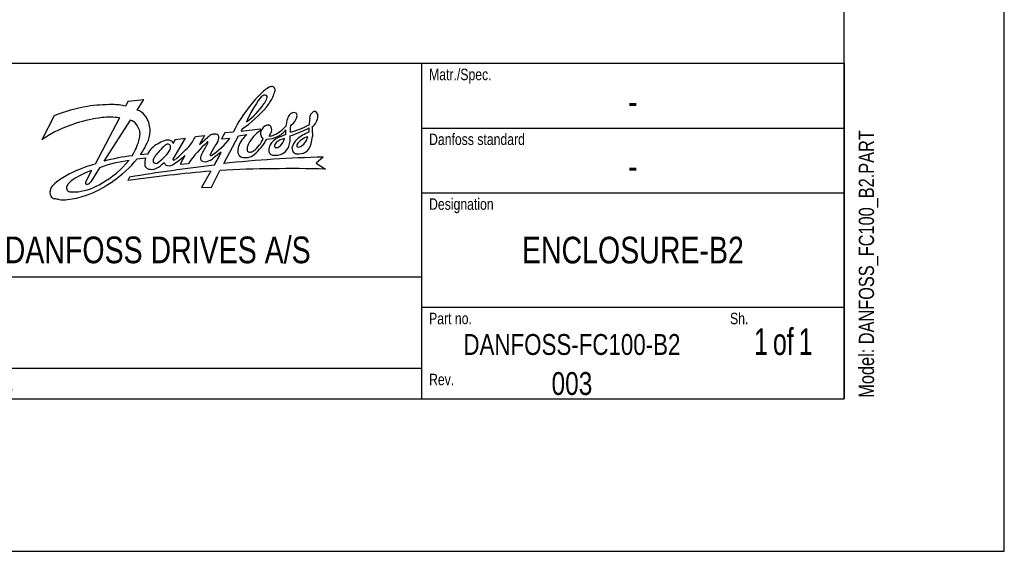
# Model space of a CAD drawing. Header units: inches. Extents: x 0 to 117, y 0 to 83.
# Tile 36 of 70: x 91 to 117, y 0 to 14. Entities that reach past the tile are written whole.
import ezdxf

# ---------------------------------------------------------------- set-up
doc = ezdxf.new("R2010")
doc.units = ezdxf.units.IN
doc.header["$LTSCALE"] = 6.431102
doc.header["$MEASUREMENT"] = 0
doc.layers.get('0').update_dxf_attribs({"linetype": 'CONTINUOUS'})
doc.styles.get("Standard").update_dxf_attribs({"font": 'txt', "width": 0.8})
doc.styles.add('TEXTSTYLE_2', font='txt', dxfattribs={"width": 0.75})
doc.styles.add('TEXTSTYLE_3', font='txt', dxfattribs={"width": 0.7})

# ---------------------------------------------------------------- blocks, each defined once
blk = doc.blocks.new('SYMBOL_0_BL0', base_point=(94.055, 8.371))
at = {"color": 7, "linetype": 'CONTINUOUS'}
for p, q in [((94.29, 11.618), (94.227, 11.492)), ((94.29, 11.618), (94.693, 11.662)), ((94.521, 11.391), (94.693, 11.662)), ((92.378, 11.244), (92.065, 10.624)), ((94.065, 11.19), (93.443, 9.996)), ((94.344, 11.128), (93.664, 10.07)), ((96.028, 10.711), (96.266, 10.732)), ((96.266, 10.732), (96.132, 10.497)), ((96.132, 10.497), (96.35, 10.69)), ((96.786, 10.805), (96.704, 10.647)), ((96.763, 10.007), (97.141, 10.724)), ((97.007, 10.816), (96.786, 10.805)), ((97.141, 10.724), (97.361, 10.757)), ((97.236, 10.904), (97.212, 10.845)), ((97.212, 10.845), (97.703, 10.901)), ((97.703, 10.901), (97.709, 10.865)), ((95.766, 10.667), (95.449, 10.121)), ((95.454, 10.525), (95.512, 10.628)), ((95.512, 10.628), (95.766, 10.667)), ((96.704, 10.647), (96.923, 10.668)), ((94.614, 10.246), (94.794, 10.256)), ((95.759, 10.215), (95.638, 9.994)), ((94.529, 10.133), (94.74, 10.153)), ((95.638, 9.994), (95.849, 10.014)), ((99.333, 10.175), (99.149, 10.02)), ((99.149, 10.02), (99.388, 9.866)), ((93.346, 9.83), (93.197, 9.545)), ((93.551, 9.902), (93.324, 9.541)), ((96.431, 9.815), (96.189, 9.387)), ((96.448, 9.399), (96.663, 9.831)), ((94.329, 9.661), (94.287, 9.571)), ((96.189, 9.387), (96.448, 9.399))]:
    blk.add_line(p, q, dxfattribs=at)
for centre, radius, start, end in [((98.896, 10.513), 1.757, 123.9219, 128.9859), ((98.017, 11.788), 0.209, 94.9156, 118.9133), ((98.006, 11.909), 0.0875, 37.9594, 94.4524), ((97.964, 11.907), 0.124, 342.3871, 26.7521), ((99.836, 10.049), 2.695, 142.1212, 157.2787), ((100.003, 9.487), 3.258, 132.7678, 141.3405), ((97.919, 11.535), 0.269, 127.2624, 141.2908), ((97.844, 11.63), 0.148, 90.658, 126.7544), ((97.835, 11.734), 0.045, 7.1206, 79.5655), ((96.554, 12.486), 1.663, 322.0822, 332.8248), ((97.592, 11.725), 0.288, 351.6519, 2.8594), ((95.97, 12.505), 2.205, 339.3288, 343.2604), ((94.096, 6.747), 4.814, 100.269, 110.9049), ((93.859, 7.397), 4.134, 89.6723, 98.6437), ((93.912, 10.236), 1.294, 75.9095, 91.2841), ((100.117, 9.32), 3.452, 140.352, 154.3042), ((95.32, 13.693), 3.384, 304.4938, 318.8006), ((96.244, 12.633), 1.899, 305.6229, 325.1023), ((97.369, 11.873), 0.542, 322.9953, 339.5719), ((94.151, 7.15), 4.079, 97.5279, 107.086), ((93.826, 9.358), 1.848, 82.557, 96.5165), ((94.416, 11.018), 0.387, 35.2548, 74.2653), ((94.345, 10.922), 0.502, 16.8293, 39.5295), ((98.643, 11.11), 0.242, 134.0948, 166.5724), ((98.595, 11.143), 0.185, 99.1749, 130.5996), ((98.567, 11.183), 0.143, 62.9892, 90.4831), ((98.47, 11.24), 0.182, 327.7373, 356.0266), ((98.566, 11.251), 0.0886, 344.5972, 42.6678), ((99.194, 11.171), 0.213, 124.9919, 177.6651), ((98.823, 11.254), 0.374, 305.8525, 356.7917), ((99.106, 11.293), 0.0629, 49.6305, 122.6069), ((99.072, 11.241), 0.125, 356.4431, 53.1022), ((93.799, 8.143), 3.026, 106.2482, 124.9594), ((94.292, 10.878), 0.256, 33.2943, 78.3487), ((94.08, 10.699), 0.532, 21.1926, 36.8022), ((94.156, 10.853), 0.703, 3.8765, 17.7765), ((97.956, 10.774), 0.241, 109.1468, 165.4571), ((97.9, 10.875), 0.128, 71.1581, 100.6058), ((97.877, 10.892), 0.123, 12.3213, 58.1903), ((97.606, 11.685), 1.043, 296.0537, 316.7157), ((99.366, 10.859), 1.007, 162.2455, 173.7012), ((99.047, 10.885), 0.571, 170.6701, 186.7315), ((97.943, 12.885), 2.135, 284.5602, 298.6483), ((98.159, 11.397), 0.53, 307.7549, 331.2624), ((154.405, 6.421), 55.627, 175.0921, 175.2663), ((109.266, 11.362), 10.232, 182.2989, 183.6689), ((94.121, 10.749), 0.473, 342.0738, 358.0349), ((94.301, 10.778), 0.298, 350.2925, 22.4237), ((94.108, 10.86), 0.747, 329.446, 352.1988), ((94.46, 10.855), 0.4, 346.0715, 6.5596), ((94.919, 11.222), 1.221, 320.4273, 335.2716), ((96.649, 10.37), 0.437, 115.8967, 133.0831), ((96.522, 10.51), 0.261, 75.8227, 104.1022), ((96.562, 10.692), 0.0756, 12.1063, 71.7042), ((96.411, 10.682), 0.227, 323.3284, 6.5266), ((97.856, 10.166), 0.771, 130.0378, 158.1695), ((98.307, 10.025), 1.032, 125.4276, 151.6769), ((97.851, 10.779), 0.14, 156.7269, 195.7096), ((97.841, 10.773), 0.128, 194.1209, 242.2077), ((97.88, 11.207), 0.567, 269.7813, 298.8176), ((96.817, 11.347), 1.286, 330.6961, 336.9361), ((97.929, 11.033), 0.315, 271.5609, 295.3447), ((97.796, 10.875), 0.206, 351.2783, 12.3026), ((98.98, 9.112), 1.76, 110.3813, 119.2462), ((97.893, 11.256), 0.605, 295.5, 321.7071), ((97.608, 10.827), 0.762, 355.119, 4.1234), ((97.673, 10.653), 0.805, 352.774, 5.097), ((97.657, 13.36), 2.759, 287.231, 298.306), ((99.265, 9.945), 0.921, 109.0514, 131.6471), ((99.044, 10.253), 0.46, 104.0818, 148.1292), ((98.555, 10.784), 0.387, 296.1519, 347.4207), ((98.358, 10.878), 0.61, 354.1192, 4.9525), ((96.762, 10.982), 2.309, 348.3187, 353.1645), ((92.987, 11.074), 1.653, 328.3996, 343.4453), ((93.678, 10.954), 1.173, 322.8883, 336.1753), ((95.309, 9.996), 0.577, 116.7652, 153.2644), ((96.9, 8.736), 2.407, 134.8984, 142.4077), ((95.547, 9.732), 0.925, 110.7613, 122.5228), ((95.404, 10.26), 0.271, 117.5581, 138.2731), ((95.313, 10.335), 0.279, 71.0618, 109.7041), ((95.318, 10.427), 0.0838, 49.7283, 117.7489), ((95.288, 10.435), 0.1, 348.9845, 33.7448), ((95.332, 10.495), 0.126, 13.7563, 55.4345), ((91.044, 15.196), 6.766, 311.3175, 315.3869), ((98.564, 8.085), 3.331, 131.8597, 144.6002), ((92.412, 12.561), 4.43, 328.373, 332.0643), ((95.685, 10.842), 0.733, 330.8763, 337.1022), ((96.35, 10.559), 0.0111, 349.5391, 143.4383), ((98.521, 9.192), 2.357, 144.9122, 153.2256), ((95.513, 11.709), 1.753, 301.7644, 323.5624), ((97.545, 10.34), 0.42, 164.3348, 187.5497), ((97.663, 10.373), 0.3, 151.9676, 184.5137), ((97.058, 10.954), 0.781, 307.3705, 337.8449), ((96.448, 11.486), 1.662, 311.4563, 329.414), ((98.469, 10.323), 0.545, 165.3821, 181.4073), ((98.309, 10.285), 0.407, 134.994, 154.5471), ((98.373, 10.207), 0.508, 119.8156, 133.818), ((98.145, 10.466), 0.0725, 151.895, 218.2268), ((98.327, 10.367), 0.28, 138.0551, 151.6294), ((98.113, 10.588), 0.168, 261.2556, 308.6307), ((98.414, 10.2), 0.461, 99.8011, 129.8057), ((97.827, 10.82), 0.534, 317.0284, 341.921), ((97.879, 10.657), 0.601, 336.6165, 349.9772), ((99.013, 10.275), 0.509, 135.1588, 164.3038), ((98.699, 10.472), 0.0515, 151.705, 219.1417), ((98.695, 10.519), 0.0874, 245.4748, 290.3227), ((98.612, 10.648), 0.433, 307.3775, 341.9687), ((94.933, 5.353), 4.885, 96.3269, 105.0541), ((95.68, 9.698), 0.853, 143.5682, 149.6568), ((94.321, 11.053), 1.261, 304.9795, 325.0754), ((95.236, 10.425), 0.151, 321.7198, 356.6653), ((94.113, 12.102), 2.504, 302.0135, 311.0902), ((96.309, 10.153), 0.151, 146.0293, 207.1224), ((96.475, 10.226), 0.064, 154.315, 175.4777), ((96.427, 10.233), 0.0166, 187.9635, 300.3884), ((97.708, 8.742), 1.859, 122.8842, 130.5632), ((91.203, 13.055), 6.147, 329.8556, 333.3996), ((97.275, 10.317), 0.149, 192.6025, 250.2667), ((97.33, 10.608), 0.444, 256.2327, 278.597), ((97.44, 10.387), 0.0849, 206.3676, 279.0038), ((97.344, 10.476), 0.311, 279.5463, 310.7974), ((97.42, 10.511), 0.21, 279.2176, 302.2125), ((98.049, 10.355), 0.133, 199.8242, 235.8577), ((98.096, 10.553), 0.331, 248.5205, 268.1048), ((98.043, 10.975), 0.754, 273.147, 284.2883), ((98.122, 10.571), 0.344, 288.181, 333.6632), ((98.69, 10.41), 0.166, 179.0776, 222.1801), ((98.656, 10.386), 0.126, 224.3761, 263.887), ((98.69, 10.657), 0.398, 263.2207, 297.6178), ((94.473, 6.267), 3.869, 105.4423, 114.4982), ((94.687, 6.853), 3.254, 96.5512, 110.4262), ((92.436, 11.617), 2.42, 299.0607, 320.7547), ((92.266, 11.972), 2.916, 303.9897, 320.8988), ((102.884, -43.293), 53.64, 96.8162, 99.1781), ((95.07, 10.034), 0.351, 160.2703, 188.3427), ((94.846, 9.989), 0.123, 182.896, 229.2625), ((95.047, 10.082), 0.113, 155.7866, 202.5891), ((95.008, 10.113), 0.0992, 228.1668, 290.8428), ((94.65, 10.578), 0.787, 298.5029, 316.302), ((95.398, 10.122), 0.199, 205.9328, 229.7491), ((95.345, 10.136), 0.183, 245.4976, 301.1141), ((95.463, 10.113), 0.016, 148.3251, 305.2558), ((95.431, 10.272), 0.177, 283.2172, 296.8425), ((96.27, 10.237), 0.18, 238.0813, 286.7351), ((96.211, 10.506), 0.455, 284.1157, 309.3254), ((99.944, -19.048), 29.229, 91.1993, 96.2481), ((94.688, 6.215), 4.01, 116.9913, 122.7647), ((94.012, 7.874), 2.066, 108.7932, 122.2671), ((100.457, -34.987), 44.983, 95.135, 97.8833), ((94.862, 10.007), 0.147, 228.8442, 270.3015), ((94.893, 10.186), 0.327, 264.8399, 293.9303), ((98.466, -24.965), 34.843, 88.4836, 92.9661), ((92.576, 9.234), 0.311, 132.8287, 155.6663), ((93.581, 8.112), 1.818, 125.7721, 132.0199), ((92.898, 9.359), 0.199, 140.832, 168.7484), ((93.211, 9.086), 0.614, 119.4418, 139.4977), ((92.776, 10.874), 1.608, 277.9406, 301.3267), ((93.325, 9.491), 0.139, 157.061, 179.6025), ((93.232, 9.549), 0.074, 230.799, 278.3848), ((92.302, 11.735), 2.703, 289.2016, 306.044), ((93.212, 9.599), 0.127, 284.229, 332.692), ((92.542, 9.258), 0.271, 157.4036, 174.8928), ((92.49, 9.267), 0.219, 176.0557, 208.4771), ((92.423, 9.242), 0.148, 212.1074, 254.5325), ((92.832, 9.386), 0.13, 174.8768, 219.8705), ((92.412, 11.594), 2.535, 277.0548, 287.8919), ((92.834, 9.478), 0.202, 239.8878, 272.2877), ((92.866, 10.623), 1.347, 268.9529, 275.6416), ((92.094, 7.153), 1.968, 77.883, 81.5372), ((92.607, 9.915), 0.844, 263.2374, 277.9415)]:
    blk.add_arc(centre, radius, start, end, dxfattribs=at)
at = {"color": 7, "linetype": 'CONTINUOUS', "attachment_point": 1, "line_spacing_factor": 0.9}
for s, insert, char_height, width in [('Matr./Spec.', (102.067, 12.456), 0.29528, 2.59842), ('Danfoss standard', (102.067, 10.783), 0.29528, 3.77953), ('Designation', (102.067, 9.11), 0.29528, 2.59842), ('DANFOSS DRIVES A/S', (91.103, 8.125), 0.68898, 9.92126), ('Part no.', (102.067, 6.157), 0.2953, 1.88976), ('Sh.', (109.843, 6.157), 0.2953, 0.70866), ('Rev.', (102.067, 4.582), 0.2953, 0.94488)]:
    blk.add_mtext(s, dxfattribs=dict(at, insert=insert, char_height=char_height, width=width))

msp = doc.modelspace()

# ---------------------------------------------------------------- linework, layer by layer
at = {"color": 7, "linetype": 'CONTINUOUS'}
for p, q in [((116.929, 0), (116.929, 82.677)), ((112.795, 3.937), (112.795, 78.74)), ((77.362, 12.598), (112.795, 12.598)), ((101.87, 12.598), (101.87, 3.937)), ((112.795, 12.598), (112.795, 3.937)), ((101.87, 10.925), (112.795, 10.925)), ((101.87, 9.252), (112.795, 9.252)), ((77.362, 7.087), (101.87, 7.087)), ((101.87, 6.299), (112.795, 6.299)), ((77.362, 4.724), (101.87, 4.724)), ((4.134, 3.937), (112.795, 3.937)), ((77.362, 3.937), (112.795, 3.937)), ((0, 0), (116.929, 0))]:
    msp.add_line(p, q, dxfattribs=at)

# ---------------------------------------------------------------- block references
msp.add_blockref('SYMBOL_0_BL0', (94.055, 8.371), dxfattribs=at)

# ---------------------------------------------------------------- texts
at = {"color": 7, "linetype": 'CONTINUOUS', "insert": (113.169, 3.964), "char_height": 0.3937, "width": 8.8189, "attachment_point": 1, "rotation": 90, "line_spacing_factor": 0.9}
msp.add_mtext('Model: DANFOSS_FC100_B2.PART', dxfattribs=at)
at = {"color": 7, "linetype": 'CONTINUOUS', "attachment_point": 2, "line_spacing_factor": 0.9}
for s, insert, char_height, width in [('-', (107.333, 11.959), 0.689, 0.55118), ('-', (107.333, 10.285), 0.689, 0.55118), ('ENCLOSURE-B2', (107.333, 8.12), 0.68898, 6.61416), ('DANFOSS-FC100-B2', (105.758, 5.608), 0.53897, 6.89888), ('003', (105.758, 4.626), 0.5906, 1.41732)]:
    msp.add_mtext(s, dxfattribs=dict(at, insert=insert, char_height=char_height, width=width))
at = {"color": 7, "linetype": 'CONTINUOUS', "line_spacing_factor": 0.9}
for s, insert, char_height, width, attachment_point, style in [('1{\\W0.5; }of{\\W0.5; }1', (111.22, 5.758), 0.68898, 2.61811, 2, 'TEXTSTYLE_3'), ('PDM controlled drawing. - Hard copy not valid without frozen date in ID stamp.', (77.638, 4.528), 0.3937, 23.0315, 1, 'TEXTSTYLE_2')]:
    msp.add_mtext(s, dxfattribs=dict(at, insert=insert, char_height=char_height, width=width, attachment_point=attachment_point, style=style))

doc.saveas('drawing.dxf')
